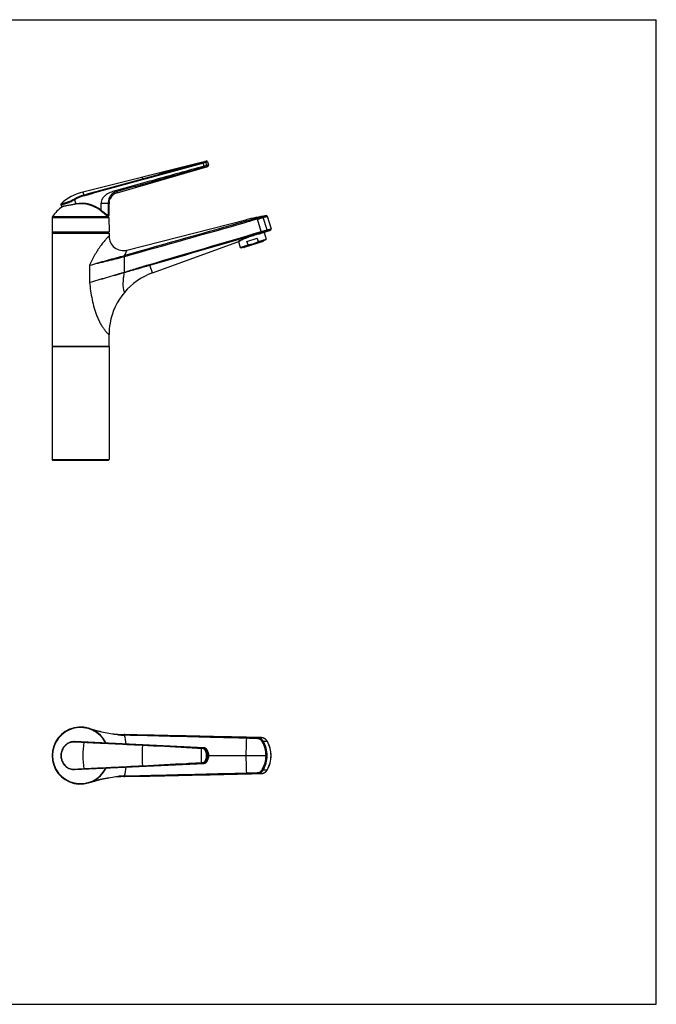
# Model space of a CAD drawing. Header units: millimetres. Extents: x 0 to 1118, y 0 to 864.
# Tile 5 of 5: x 559 to 1118, y 0 to 864. Entities that reach past the tile are written whole.
import ezdxf

# ---------------------------------------------------------------- set-up
doc = ezdxf.new("R2010")
doc.units = ezdxf.units.MM
doc.header["$LTSCALE"] = 61.468
doc.layers.get('0').update_dxf_attribs({"linetype": 'CONTINUOUS'})

msp = doc.modelspace()

# ---------------------------------------------------------------- linework, layer by layer
at = {"color": 7, "linetype": 'CONTINUOUS'}
for p, q in [((0, 863.6), (1117.6, 863.6)), ((1117.6, 0), (1117.6, 863.6)), ((719.18, 738.6), (614.33, 712.4)), ((644.42, 711.85), (723.85, 734.97)), ((718.2, 738.33), (719.16, 738.59)), ((719.16, 738.59), (719.55, 738.7)), ((723.68, 738.99), (724.52, 736.22)), ((594.95, 701.39), (595.47, 699.97)), ((597.02, 703.8), (595.15, 702.2)), ((595.63, 699.87), (595.69, 699.88)), ((595.69, 699.88), (595.8, 699.9)), ((596.33, 699.48), (596.33, 699.99)), ((603.87, 701.3), (608.25, 702.04)), ((636.86, 702.25), (636.86, 702.3)), ((636.86, 702.07), (636.86, 702.25)), ((629.91, 696.51), (632.02, 694.85)), ((632.02, 694.85), (633.07, 694.05)), ((636.25, 692.02), (636.43, 692)), ((636.27, 691.35), (636.27, 692.02)), ((636.43, 692), (636.66, 691.97)), ((636.66, 691.97), (636.83, 691.95)), ((636.83, 691.95), (636.95, 691.93)), ((636.95, 691.93), (637.05, 691.92)), ((637.03, 691.92), (637.05, 691.92)), ((637.16, 698.86), (637.13, 699.1)), ((637.19, 698.69), (637.16, 698.86)), ((637.22, 692.07), (637.22, 698.53)), ((776.03, 691.14), (779.41, 680.09)), ((587.34, 690.04), (587.23, 677.53)), ((637.12, 690.04), (637.23, 677.53)), ((652.93, 661.54), (757.4, 688.03)), ((587.23, 676.33), (587.23, 577.33)), ((587.43, 677.33), (637.03, 677.33)), ((587.73, 676.83), (636.73, 676.83)), ((587.86, 677.33), (587.86, 676.83)), ((636.6, 677.33), (636.6, 676.83)), ((637.23, 676.33), (637.23, 673.75)), ((771.75, 676.57), (772.88, 676.89)), ((772.88, 676.89), (773.28, 677)), ((773.28, 677), (773.74, 677.14)), ((773.33, 677), (775.21, 671.21)), ((773.81, 677.16), (778.86, 678.98)), ((675.24, 641.5), (750.29, 668.65)), ((750.73, 668.91), (752.39, 663.79)), ((752.39, 663.79), (759.24, 666.02)), ((774.25, 670.14), (753.8, 663.49)), ((772.52, 669.15), (755.78, 663.72)), ((758.26, 669.04), (767.38, 672.01)), ((759.24, 666.02), (758.26, 669.04)), ((768.36, 668.98), (767.38, 672.01)), ((768.36, 668.98), (775.21, 671.21)), ((772.58, 669.6), (772.65, 669.41)), ((775.21, 671.21), (774.25, 670.14)), ((752.39, 663.79), (753.8, 663.49)), ((755.46, 664.03), (755.53, 663.84)), ((637.23, 577.33), (637.23, 587.34)), ((587.23, 577.33), (637.23, 577.33)), ((587.23, 576.83), (587.23, 477.83)), ((637.23, 576.83), (637.23, 477.83)), ((587.73, 477.33), (636.73, 477.33)), ((644.96, 236.82), (644.95, 236.82)), ((650.4, 236.54), (650.38, 236.54)), ((650.53, 236.54), (650.4, 236.54)), ((650.47, 236.54), (650.53, 236.54)), ((651.07, 236.53), (650.47, 236.54)), ((651.07, 236.53), (650.53, 236.54)), ((672.99, 236.05), (651.07, 236.53)), ((672.99, 236.03), (651.07, 236.53)), ((770.83, 233.88), (758.01, 234.17)), ((720.68, 224.95), (606.95, 230.43)), ((776.02, 230.8), (775.85, 231.08)), ((723.01, 223.57), (722.81, 223.86)), ((606.95, 205.85), (720.68, 211.33)), ((722.83, 212.45), (723.01, 212.71)), ((644.95, 199.46), (644.96, 199.47)), ((650.38, 199.74), (650.51, 199.74)), ((650.47, 199.74), (651.07, 199.75)), ((650.47, 199.74), (650.53, 199.74)), ((650.51, 199.74), (650.53, 199.74)), ((650.53, 199.74), (651.07, 199.75)), ((651.07, 199.75), (672.99, 200.25)), ((651.07, 199.75), (672.99, 200.24)), ((758.01, 202.12), (770.83, 202.4)), ((775.83, 205.18), (776.02, 205.48)), ((0, 0), (1117.6, 0))]:
    msp.add_line(p, q, dxfattribs=at)
at = {"color": 9, "linetype": 'CONTINUOUS'}
for p, q in [((718.2, 738.35), (718.2, 738.33)), ((720.68, 735.14), (719.78, 737.97)), ((722.97, 735.8), (722.06, 738.61)), ((666.21, 725.36), (666.52, 724.1)), ((677.02, 722.03), (677.21, 721.39)), ((614.33, 712.4), (614.97, 709.81)), ((644.12, 712.9), (644.42, 711.85)), ((594.95, 701.39), (595.05, 701.41)), ((595.15, 702.2), (595.25, 702.22)), ((595.47, 699.97), (595.53, 699.98)), ((595.92, 700.05), (596.1, 700.08)), ((607.01, 701.71), (607.01, 701.83)), ((607.92, 702.13), (608.23, 702.18)), ((636.53, 702.24), (630.06, 702.34)), ((636.53, 702.24), (636.86, 702.24)), ((638.36, 706.89), (638.37, 706.92)), ((629.91, 696), (629.91, 696.51)), ((630, 696.63), (630.23, 696.45)), ((636.26, 692.02), (636.25, 692.02)), ((637.22, 698.53), (637.21, 698.58)), ((587.34, 690.04), (637.12, 690.04)), ((587.59, 690.85), (636.87, 690.85)), ((757.4, 688.03), (757.76, 686.91)), ((770.83, 677.8), (767.52, 688.66)), ((775.99, 679.18), (772.65, 690.12)), ((587.23, 677.53), (637.23, 677.53)), ((587.23, 676.33), (637.23, 676.33)), ((773.81, 677.16), (773.4, 677.04)), ((750.74, 668.92), (750.29, 668.65)), ((772.65, 669.41), (755.53, 663.84)), ((652.93, 661.54), (650.84, 656.74)), ((620.17, 648.18), (620.17, 633.25)), ((650.47, 655.78), (651.07, 655.95)), ((650.47, 655.79), (650.53, 642.13)), ((675.24, 641.5), (673.17, 648.37)), ((650.38, 642.09), (650.53, 642.13)), ((587.23, 576.83), (637.23, 576.83)), ((587.23, 477.83), (637.23, 477.83)), ((767.52, 233.88), (770.83, 233.88)), ((770.83, 233.88), (770.83, 233.88)), ((772.65, 230.8), (775.99, 230.8)), ((776, 230.78), (775.99, 230.8)), ((719.55, 224.24), (718.2, 224.31)), ((722.06, 223.65), (722.67, 223.61)), ((722.67, 223.61), (722.97, 223.59)), ((724.57, 218.14), (776.03, 218.14)), ((779.41, 218.14), (779.45, 218.14)), ((718.2, 211.97), (719.55, 212.04)), ((722.67, 212.68), (722.06, 212.64)), ((722.82, 212.69), (722.67, 212.68)), ((722.97, 212.7), (722.82, 212.69)), ((770.83, 202.4), (767.52, 202.41)), ((770.83, 202.4), (770.83, 202.4)), ((775.99, 205.48), (772.65, 205.49)), ((775.99, 205.48), (776, 205.5))]:
    msp.add_line(p, q, dxfattribs=at)
at = {"color": 7, "linetype": 'CONTINUOUS'}
for points in [[(722.36, 739.4), (722.03, 739.33), (721.6, 739.23), (721.29, 739.15)], [(722.8, 739.5), (722.75, 739.49), (722.36, 739.4)], [(723.85, 734.97), (723.98, 735.02), (724.12, 735.1), (724.25, 735.2), (724.36, 735.32), (724.45, 735.45), (724.51, 735.6), (724.55, 735.76), (724.57, 735.92), (724.55, 736.08), (724.52, 736.22)], [(614.33, 712.4), (611.93, 711.73), (609.25, 710.8), (606.64, 709.72), (604.1, 708.47), (601.64, 707.06), (599.28, 705.5), (597.02, 703.8)], [(595.8, 699.9), (596.05, 699.94), (603.87, 701.3)], [(636.86, 702.3), (636.87, 702.74), (636.91, 703.19), (636.98, 703.65), (637.07, 704.11), (637.2, 704.55), (637.34, 704.96), (637.5, 705.35), (637.66, 705.7), (637.82, 706.01), (637.97, 706.28), (638.11, 706.51)], [(637.13, 699.1), (637.08, 699.39), (637.03, 699.74), (636.99, 700.13), (636.94, 700.57), (636.91, 701.05), (636.88, 701.55), (636.86, 702.07)], [(638.11, 706.51), (638.22, 706.68), (638.3, 706.81), (638.35, 706.88), (638.37, 706.9)], [(633.07, 694.05), (633.55, 693.68), (634, 693.34), (634.42, 693.04), (634.81, 692.77), (635.16, 692.54), (635.47, 692.35), (635.75, 692.2), (635.98, 692.09)], [(635.98, 692.09), (636.19, 692.03), (636.26, 692.02)], [(750.8, 668.95), (751.16, 669.16), (751.61, 669.43), (752.17, 669.74), (752.81, 670.08), (753.55, 670.46), (754.36, 670.86), (755.26, 671.27), (756.22, 671.69), (757.24, 672.12), (758.31, 672.54), (759.43, 672.95), (760.58, 673.34), (761.74, 673.73), (762.91, 674.09), (764.07, 674.44), (765.21, 674.77), (766.33, 675.09)], [(766.33, 675.09), (768.41, 675.66), (769.37, 675.92), (771.75, 676.57)], [(775.85, 231.08), (775.42, 231.65), (774.93, 232.17), (774.39, 232.63), (773.81, 233.02), (773.19, 233.35), (772.53, 233.6), (771.86, 233.77), (771.17, 233.86), (770.83, 233.88)], [(606.95, 230.43), (606.24, 230.44), (605.18, 230.36), (604.13, 230.16), (603.08, 229.86), (602.06, 229.45), (601.06, 228.93), (600.11, 228.31), (599.21, 227.6), (598.37, 226.8), (597.61, 225.93), (596.92, 224.98), (596.33, 223.96), (595.83, 222.89), (595.43, 221.77), (595.15, 220.62), (595.01, 219.79)], [(722.81, 223.86), (722.56, 224.13), (722.29, 224.36), (721.99, 224.56), (721.66, 224.72), (721.33, 224.84), (720.98, 224.92), (720.68, 224.95)], [(779.45, 218.14), (779.41, 219.53), (779.26, 221.28), (778.98, 223.01), (778.59, 224.72), (778.07, 226.39), (777.44, 228.01), (776.7, 229.58), (776.02, 230.8)], [(595.01, 219.79), (594.98, 219.49), (594.92, 218.83), (594.9, 218.16), (594.92, 217.49), (594.97, 216.82), (595.01, 216.5)], [(595.01, 216.5), (595.14, 215.69), (595.42, 214.54), (595.82, 213.42), (596.31, 212.35), (596.91, 211.33), (597.59, 210.38), (598.35, 209.5), (599.19, 208.7), (600.09, 207.99), (601.04, 207.37), (602.03, 206.85), (603.05, 206.43), (604.1, 206.12), (605.15, 205.93), (606.21, 205.84), (606.95, 205.85)], [(723.01, 212.71), (723.34, 213.28), (723.78, 214.19), (724.12, 215.15), (724.37, 216.13), (724.52, 217.14), (724.57, 218.16), (724.51, 219.17), (724.36, 220.18), (724.11, 221.17), (723.77, 222.12), (723.33, 223.03), (723.01, 223.57)], [(776.02, 205.48), (776.68, 206.67), (777.43, 208.24), (778.06, 209.86), (778.58, 211.53), (778.98, 213.24), (779.25, 214.97), (779.41, 216.72), (779.45, 218.14)], [(720.68, 211.33), (721.01, 211.37), (721.36, 211.45), (721.7, 211.57), (722.01, 211.73), (722.31, 211.94), (722.58, 212.18), (722.83, 212.45)], [(770.83, 202.4), (771.14, 202.41), (771.83, 202.51), (772.5, 202.68), (773.16, 202.92), (773.78, 203.24), (774.37, 203.63), (774.91, 204.09), (775.4, 204.61), (775.83, 205.18)]]:
    msp.add_lwpolyline(points, dxfattribs=at)
at = {"color": 9, "linetype": 'CONTINUOUS'}
for centre, radius, start, end in [((996.99, -215.29), 989.77, 106.07255, 106.21029), ((626.06, 671.45), 39.92, 106.11667, 119.15783), ((626.08, 671.3), 39.39, 106.06314, 119.05927), ((767.13, 757.61), 181.03, 198.0882, 198.56375), ((612.81, 674.69), 27.88, 51.91236, 99.44849), ((1304.12, 692.75), 674.12, 179.18541, 179.67086), ((1031.98, 692.64), 395.57, 178.6086, 180.06819), ((659.2, 702.56), 22.35, 180.81684, 189.40538), ((646.22, 701.46), 9.56, 145.38413, 148.19916), ((632.19, 653.61), 38.78, 83.5543, 83.74772), ((632.68, 657.9), 34.47, 83.35637, 83.55464), ((658.65, 702.47), 21.79, 189.40464, 189.81411), ((659.1, 702.55), 22.25, 189.81436, 190.26118), ((14588.49, -48519.44), 51113.16, 105.699405, 105.823938), ((937.15, 49.97), 661.73, 104.87559, 105.72987), ((931.81, 67.89), 642.14, 104.82378, 105.70304), ((-4305.16, 17731.87), 17793.45, 286.246738, 286.575158), ((-2612.3, 12089.85), 11903.85, 286.021616, 286.512495), ((584.84, 888.15), 240.64, 285.77197, 285.91873), ((613.96, 631.22), 38.01, 16.21997, 16.61541), ((641.57, 673.71), 33.09, 285.57695, 285.86339), ((611.64, 630.32), 40.65, 16.5257, 16.90024), ((612.23, 218.14), 24.64, 26.46559, 333.53473), ((652.35, 309.08), 73.08, 264.15528, 268.34864), ((654.34, 358.41), 122.45, 268.08419, 268.36178), ((580.61, 218.92), 72.28, 7.41458, 13.68273), ((1082.98, 218.15), 325.58, 177.32772, 180.0015), ((727.01, -975.93), 1209.64, 88.0927, 88.54365), ((770.7, 227.99), 5.89, 85.75525, 88.72729), ((770.7, 227.98), 5.91, 85.27144, 85.75616), ((770.69, 227.94), 5.94, 79.02795, 85.26371), ((770.69, 227.91), 5.97, 78.27948, 79.031), ((770.68, 227.88), 6.01, 72.82717, 78.2737), ((770.67, 227.84), 6.04, 71.12841, 72.82946), ((770.66, 227.81), 6.08, 66.77757, 71.1251), ((770.64, 227.77), 6.12, 63.49352, 66.77762), ((770.63, 227.75), 6.15, 61.36186, 63.49407), ((720.55, 222.18), 2.77, 80.83398, 87.23741), ((720.54, 222.17), 2.79, 74.63133, 80.82861), ((720.54, 222.16), 2.8, 72.44046, 74.6315), ((720.54, 222.15), 2.81, 68.84338, 72.43922), ((750.78, 218.16), 25.25, 359.94816, 30.02007), ((770.41, 227.5), 6.48, 32.39086, 34.15362), ((770.39, 227.49), 6.5, 30.63266, 32.39102), ((755.45, 218.62), 23.88, 29.47706, 30.62784), ((607.93, 218.14), 12.78, 172.79799, 187.20201), ((4843.08, 218.14), 4124.88, 179.91426, 180.08574), ((713.46, 218.14), 10.21, 327.37417, 32.62583), ((720.43, 222), 2.99, 31.94676, 42.27395), ((714.48, 218.26), 10.02, 30.62836, 32.11096), ((714.46, 218.25), 10.04, 29.14867, 30.62845), ((1082.98, 218.13), 325.58, 179.9985, 182.67228), ((750.78, 218.12), 25.25, 329.97995, 0.05183), ((580.61, 217.36), 72.28, 346.31728, 352.58548), ((720.41, 214.29), 3.01, 323.92739, 328.04779), ((714.5, 218.01), 10, 327.88856, 328.08242), ((714.47, 218.03), 10.03, 328.08373, 330.85199), ((652.35, 127.21), 73.07, 91.65124, 95.84499), ((654.34, 77.87), 122.45, 91.63822, 91.91581), ((726.16, 1441.21), 1238.66, 271.46163, 271.90202), ((770.7, 208.29), 5.89, 271.27242, 273.90279), ((770.7, 208.3), 5.9, 273.90202, 274.45949), ((770.69, 208.34), 5.94, 274.46724, 280.7298), ((770.69, 208.37), 5.97, 280.72676, 281.40327), ((770.68, 208.4), 6, 281.40911, 286.8927), ((770.67, 208.43), 6.04, 286.89038, 288.49865), ((770.66, 208.47), 6.07, 288.50203, 292.87991), ((770.65, 208.5), 6.11, 292.87985, 296.1537), ((770.63, 208.53), 6.14, 296.15309, 298.2897), ((770.4, 208.78), 6.49, 325.84812, 329.36864), ((755.45, 217.67), 23.88, 329.3721, 330.52285)]:
    msp.add_arc(centre, radius, start, end, dxfattribs=at)
at = {"color": 7, "linetype": 'CONTINUOUS'}
for centre, radius, start, end in [((749.91, 630.36), 107.8, 104.7633, 105.60835), ((722.96, 738.77), 0.75, 17.02986, 102.14781), ((647.22, 702.25), 10, 106.22982, 152.15603), ((595.65, 701.65), 0.75, 131.95096, 200.02983), ((595.61, 700.02), 0.15, 200.02978, 278.68521), ((733.46, 69.4), 644.83, 101.30945, 102.27827), ((612.43, 674.64), 27.61, 99.07548, 101.3233), ((612.43, 674.63), 27.62, 98.67164, 99.07566), ((612.8, 674.69), 27.73, 51.91329, 99.44749), ((612.43, 674.64), 27.61, 51.34868, 98.67102), ((627.58, 703.2), 10, 340.77889, 10.90504), ((612.23, 674.63), 29.5, 122.60823, 146.64996), ((612.46, 674.68), 27.55, 50.69961, 51.35129), ((612.23, 674.63), 29.5, 33.35004, 35.42743), ((637.07, 692.07), 0.15, 261.73259, 0.02332), ((813.99, 464.83), 230.26, 99.74269, 104.22569), ((775.17, 690.88), 0.9, 16.99998, 99.74169), ((588.84, 690.02), 1.5, 146.64996, 179.5), ((635.62, 690.02), 1.5, 0.5, 33.35004), ((587.43, 677.53), 0.2, 179.5, 270), ((587.73, 676.33), 0.5, 90, 180), ((636.73, 676.33), 0.5, 0, 90), ((637.03, 677.53), 0.2, 270, 0.5), ((649.83, 673.75), 12.6, 180, 284.22664), ((778.55, 679.83), 0.9, 289.88721, 17.00005), ((758.09, 685.08), 19.06, 287.20207, 287.99983), ((758.08, 685.1), 19.08, 288.00066, 289.59417), ((772.45, 669.34), 0.2, 288, 18), ((755.72, 663.91), 0.2, 198, 288), ((694.83, 587.34), 57.6, 109.8869, 169.90517), ((694.94, 587.33), 57.71, 169.91601, 179.99026), ((587.73, 576.83), 0.5, 101.25, 180), ((636.73, 576.83), 0.5, 0, 78.75), ((587.73, 477.83), 0.5, 180, 270), ((636.73, 477.83), 0.5, 270, 360), ((612.23, 218.14), 25, 25.98437, 334.01593), ((612.23, 218.14), 24.89, 26.1444, 333.85591), ((652.86, 339.33), 102.82, 251.46407, 265.58868), ((652.81, 338.72), 102.21, 265.5927, 268.69243), ((652.79, 338.86), 102.34, 265.61315, 268.6501), ((629.67, 222.39), 6.94, 86.68079, 86.95031), ((652.86, 96.95), 102.82, 94.41132, 108.53593), ((652.81, 97.42), 102.35, 91.30969, 94.40518), ((652.79, 97.43), 102.34, 91.34991, 94.38684)]:
    msp.add_arc(centre, radius, start, end, dxfattribs=at)
at = {"color": 9, "linetype": 'CONTINUOUS'}
for points, knots in [([(666.52, 724.1), (675.14, 726.47), (692.35, 731.26), (709.58, 736), (718.2, 738.33)], [0, 0, 0, 0, 0.500015, 1, 1, 1, 1]), ([(666.74, 723.4), (675.35, 725.76), (692.58, 730.54), (709.81, 735.28), (718.43, 737.61)], [0, 0, 0, 0, 0.5, 1, 1, 1, 1]), ([(718.2, 738.33), (718.21, 738.33), (718.22, 738.31), (718.24, 738.27), (718.26, 738.2), (718.29, 738.12), (718.32, 738.01), (718.37, 737.84), (718.41, 737.7), (718.43, 737.61)], [0, 0, 0, 0, 0.022151, 0.080401, 0.17347, 0.297922, 0.449001, 0.620891, 1, 1, 1, 1]), ([(719.55, 738.7), (719.56, 738.7), (719.57, 738.67), (719.58, 738.64), (719.61, 738.57), (719.64, 738.48), (719.67, 738.37), (719.72, 738.2), (719.76, 738.07), (719.78, 737.97)], [0, 0, 0, 0, 0.020853, 0.078125, 0.170674, 0.295054, 0.446464, 0.619008, 1, 1, 1, 1]), ([(719.78, 737.97), (720.01, 738.04), (720.77, 738.25), (721.53, 738.46), (722.06, 738.61)], [0, 0, 0, 0, 0.293788, 1, 1, 1, 1]), ([(720.9, 734.18), (720.91, 734.18), (720.9, 734.21), (720.9, 734.27), (720.88, 734.36), (720.85, 734.48), (720.82, 734.62), (720.76, 734.84), (720.71, 735.02), (720.68, 735.14)], [0, 0, 0, 0, 0.02426, 0.083789, 0.177216, 0.301259, 0.451415, 0.622189, 1, 1, 1, 1]), ([(721.29, 739.15), (721.36, 739.17), (721.53, 739.17), (721.85, 739.03), (722.01, 738.78), (722.06, 738.61)], [0, 0, 0, 0, 0.231101, 0.474605, 1, 1, 1, 1]), ([(722.06, 738.61), (722.19, 738.64), (722.42, 738.69), (722.74, 738.77), (723.02, 738.84), (723.25, 738.89), (723.41, 738.93), (723.51, 738.95), (723.57, 738.96), (723.61, 738.97), (723.65, 738.98), (723.66, 738.98), (723.67, 738.99), (723.68, 738.99)], [0, 0, 0, 0, 0.229058, 0.430167, 0.60225, 0.744366, 0.855732, 0.899684, 0.93573, 0.963819, 0.98391, 0.995976, 1, 1, 1, 1]), ([(722.44, 734.59), (722.54, 734.62), (722.75, 734.74), (723.03, 735.15), (723.04, 735.56), (722.97, 735.8)], [0, 0, 0, 0, 0.230982, 0.47525, 1, 1, 1, 1]), ([(723.85, 734.97), (723.96, 735), (722.91, 734.71), (722.79, 734.68), (722.44, 734.59)], [0, 0, 0, 0, 0.255753, 1, 1, 1, 1]), ([(724.52, 736.22), (724.39, 736.18), (723.87, 736.05), (723.35, 735.9), (722.97, 735.8)], [0, 0, 0, 0, 0.255244, 1, 1, 1, 1]), ([(614.97, 709.81), (623.54, 712.28), (640.72, 717.04), (657.92, 721.74), (666.52, 724.1)], [0, 0, 0, 0, 0.499998, 1, 1, 1, 1]), ([(615.18, 709.15), (623.75, 711.62), (640.93, 716.37), (658.14, 721.05), (666.74, 723.4)], [0, 0, 0, 0, 0.5, 1, 1, 1, 1]), ([(676.8, 722.97), (674.06, 722.21), (668.58, 720.68), (661.73, 718.77), (656.24, 717.24), (652.13, 716.1), (648.7, 715.14), (645.96, 714.4), (644.59, 714.01), (643.9, 713.84)], [0, 0, 0, 0, 0.25, 0.500001, 0.625001, 0.750001, 0.875002, 0.937501, 1, 1, 1, 1]), ([(677.02, 722.03), (671.54, 720.5), (663.32, 718.2), (653.72, 715.53), (648.92, 714.21), (646.18, 713.45), (644.8, 713.09), (644.12, 712.9)], [0, 0, 0, 0, 0.500003, 0.750006, 0.875004, 0.937505, 1, 1, 1, 1]), ([(666.52, 724.1), (666.56, 724.02), (666.63, 723.78), (666.7, 723.55), (666.74, 723.4)], [0, 0, 0, 0, 0.37741, 1, 1, 1, 1]), ([(677.02, 722.03), (677.02, 722.06), (677, 722.18), (676.96, 722.38), (676.89, 722.66), (676.83, 722.87), (676.8, 722.97)], [0, 0, 0, 0, 0.118688, 0.344396, 0.650401, 1, 1, 1, 1]), ([(614.97, 709.81), (614.99, 709.77), (615.06, 709.55), (615.13, 709.34), (615.18, 709.15)], [0, 0, 0, 0, 0.173985, 1, 1, 1, 1]), ([(643.9, 713.84), (642.35, 713.41), (639.25, 712.54), (635.61, 710.75), (633.08, 708.75), (631.49, 706.91), (630.38, 704.75), (630.07, 703.14), (630.06, 702.34)], [0, 0, 0, 0, 0.250265, 0.500132, 0.625224, 0.750255, 0.875199, 1, 1, 1, 1]), ([(644.12, 712.9), (642.93, 712.58), (640.68, 711.56), (638.5, 709.4), (637.4, 707.35), (636.7, 705.16), (636.56, 703.42), (636.53, 702.24)], [0, 0, 0, 0, 0.261191, 0.513303, 0.633778, 0.751392, 1, 1, 1, 1]), ([(644.12, 712.9), (644.11, 712.94), (644.09, 713.05), (644.02, 713.37), (643.95, 713.64), (643.9, 713.84)], [0, 0, 0, 0, 0.131913, 0.360498, 1, 1, 1, 1]), ([(595.25, 702.22), (595.15, 702.12), (594.99, 701.85), (595, 701.54), (595.05, 701.41)], [0, 0, 0, 0, 0.499176, 1, 1, 1, 1]), ([(595.05, 701.41), (595.22, 701.43), (595.68, 701.52), (597.08, 701.81), (599.57, 702.48), (603.11, 703.78), (605.63, 705.02), (606.95, 705.73)], [0, 0, 0, 0, 0.039588, 0.110937, 0.337172, 0.647508, 1, 1, 1, 1]), ([(595.25, 702.22), (595.69, 702.28), (597.02, 702.54), (599.55, 703.17), (602.94, 704.41), (605.35, 705.62), (606.6, 706.32)], [0, 0, 0, 0, 0.109719, 0.334483, 0.645307, 1, 1, 1, 1]), ([(595.53, 699.98), (595.55, 699.98), (595.68, 700.01), (595.81, 700.03), (595.92, 700.05)], [0, 0, 0, 0, 0.16128, 1, 1, 1, 1]), ([(595.53, 699.98), (595.54, 699.95), (595.58, 699.89), (595.66, 699.88), (595.69, 699.88)], [0, 0, 0, 0, 0.500748, 1, 1, 1, 1]), ([(596.1, 700.08), (597.62, 700.34), (601.56, 701.04), (605.5, 701.72), (607.92, 702.13)], [0, 0, 0, 0, 0.386448, 1, 1, 1, 1]), ([(606.6, 706.32), (606.63, 706.28), (606.74, 706.09), (606.86, 705.89), (606.95, 705.73)], [0, 0, 0, 0, 0.180554, 1, 1, 1, 1]), ([(608.23, 702.18), (608.24, 702.17), (608.24, 702.13), (608.25, 702.08), (608.25, 702.06), (608.25, 702.04), (608.25, 702.04)], [0, 0, 0, 0, 0.382218, 0.705698, 0.922112, 1, 1, 1, 1]), ([(636.86, 702.24), (636.84, 703.1), (637.1, 704.61), (637.77, 705.96), (638.1, 706.5)], [0, 0, 0, 0, 0.577237, 1, 1, 1, 1]), ([(630, 696.63), (629.99, 696.61), (629.97, 696.58), (629.94, 696.54), (629.92, 696.53), (629.91, 696.51), (629.91, 696.51)], [0, 0, 0, 0, 0.379756, 0.704095, 0.922131, 1, 1, 1, 1]), ([(630.23, 696.45), (630.76, 696.05), (631.79, 695.26), (633.28, 694.12), (634.6, 693.16), (635.44, 692.6), (635.83, 692.39)], [0, 0, 0, 0, 0.289679, 0.564671, 0.80964, 1, 1, 1, 1]), ([(635.83, 692.39), (635.88, 692.36), (636.06, 692.28), (636.24, 692.2), (636.37, 692.17)], [0, 0, 0, 0, 0.304378, 1, 1, 1, 1]), ([(636.42, 692.17), (636.42, 692.13), (636.38, 692.05), (636.3, 692.01), (636.26, 692.02)], [0, 0, 0, 0, 0.506452, 1, 1, 1, 1]), ([(636.66, 692.14), (636.74, 692.13), (636.92, 692.11), (637.11, 692.09), (637.22, 692.07)], [0, 0, 0, 0, 0.400423, 1, 1, 1, 1]), ([(771.71, 690.77), (772.19, 690.92), (773.01, 691.17), (773.96, 691.45), (774.51, 691.62), (774.77, 691.7), (774.93, 691.74), (775, 691.76), (775.02, 691.77)], [0, 0, 0, 0, 0.431876, 0.745625, 0.856546, 0.936114, 0.983981, 1, 1, 1, 1]), ([(772.65, 690.12), (773.13, 690.27), (773.81, 690.48), (774.66, 690.73), (775.14, 690.88), (775.51, 690.99), (775.78, 691.07), (775.94, 691.11), (776.02, 691.14), (776.03, 691.14)], [0, 0, 0, 0, 0.431341, 0.603407, 0.745292, 0.856337, 0.936026, 0.983988, 1, 1, 1, 1]), ([(757.76, 686.91), (757.77, 686.88), (757.8, 686.79), (757.89, 686.5), (757.96, 686.25), (758.01, 686.06)], [0, 0, 0, 0, 0.11596, 0.34159, 1, 1, 1, 1]), ([(767.27, 689.52), (768.12, 689.74), (769.61, 690.16), (771.09, 690.58), (771.71, 690.77)], [0, 0, 0, 0, 0.572846, 1, 1, 1, 1]), ([(767.27, 689.52), (767.29, 689.49), (767.31, 689.4), (767.37, 689.22), (767.44, 688.96), (767.49, 688.76), (767.52, 688.66)], [0, 0, 0, 0, 0.0987, 0.320496, 0.635248, 1, 1, 1, 1]), ([(767.52, 688.66), (768.5, 688.92), (770.21, 689.41), (771.92, 689.9), (772.65, 690.12)], [0, 0, 0, 0, 0.574002, 1, 1, 1, 1]), ([(771.72, 690.77), (771.9, 690.81), (772.34, 690.69), (772.58, 690.32), (772.65, 690.12)], [0, 0, 0, 0, 0.474144, 1, 1, 1, 1]), ([(637.23, 673.75), (637.23, 673.76), (637.21, 673.73), (637.19, 673.72), (637.14, 673.67), (637.08, 673.62), (637, 673.55), (636.86, 673.42), (636.65, 673.22), (636.34, 672.92), (635.97, 672.56), (635.55, 672.13), (634.89, 671.44), (633.96, 670.43), (632.77, 669.05), (631.49, 667.47), (630.16, 665.72), (628.81, 663.83), (626.99, 661.11), (624.8, 657.5), (622.37, 652.94), (620.89, 649.79), (620.17, 648.18)], [0, 0, 0, 0, 0.000377, 0.001527, 0.003452, 0.006153, 0.009628, 0.013873, 0.024651, 0.038425, 0.055107, 0.074568, 0.096657, 0.147991, 0.207547, 0.273763, 0.345209, 0.420642, 0.499063, 0.66195, 0.829707, 1, 1, 1, 1]), ([(773.4, 677.04), (771.98, 676.63), (768.13, 675.58), (761.84, 673.88), (755.66, 671.6), (752.05, 669.71), (750.74, 668.92)], [0, 0, 0, 0, 0.183389, 0.495399, 0.809463, 1, 1, 1, 1]), ([(770.83, 677.8), (771.81, 678.09), (773.52, 678.57), (775.25, 679.01), (775.99, 679.18)], [0, 0, 0, 0, 0.57379, 1, 1, 1, 1]), ([(770.83, 677.8), (770.86, 677.7), (770.92, 677.5), (770.99, 677.24), (771.04, 677.06), (771.07, 676.97), (771.07, 676.94)], [0, 0, 0, 0, 0.3612, 0.674151, 0.896985, 1, 1, 1, 1]), ([(771.07, 676.94), (771.91, 677.19), (773.39, 677.59), (774.88, 677.96), (775.52, 678.1)], [0, 0, 0, 0, 0.573947, 1, 1, 1, 1]), ([(775.99, 679.18), (776.05, 678.97), (776.03, 678.61), (775.79, 678.25), (775.62, 678.13), (775.52, 678.1)], [0, 0, 0, 0, 0.52095, 0.766772, 1, 1, 1, 1]), ([(775.52, 678.1), (776, 678.21), (776.68, 678.37), (777.51, 678.59), (777.98, 678.72), (778.35, 678.83), (778.61, 678.9), (778.77, 678.96), (778.84, 678.97), (778.86, 678.98)], [0, 0, 0, 0, 0.430163, 0.602178, 0.744264, 0.855628, 0.935663, 0.983869, 1, 1, 1, 1]), ([(775.99, 679.18), (776.25, 679.24), (776.75, 679.36), (777.44, 679.53), (778.03, 679.69), (778.51, 679.82), (778.85, 679.92), (779.07, 679.99), (779.19, 680.02), (779.28, 680.05), (779.35, 680.07), (779.39, 680.09), (779.41, 680.09), (779.41, 680.09)], [0, 0, 0, 0, 0.230076, 0.431584, 0.603629, 0.745455, 0.856434, 0.900196, 0.936069, 0.964014, 0.983999, 0.995998, 1, 1, 1, 1]), ([(620.17, 648.18), (622.63, 648.88), (627.57, 650.31), (633.77, 652.09), (638.79, 653.48), (642.59, 654.5), (646.42, 655.51), (648.97, 656.21), (650.24, 656.57)], [0, 0, 0, 0, 0.245171, 0.494151, 0.619683, 0.745842, 0.87267, 1, 1, 1, 1]), ([(650.24, 656.57), (650.26, 656.52), (650.34, 656.26), (650.41, 656), (650.47, 655.79)], [0, 0, 0, 0, 0.17262, 1, 1, 1, 1]), ([(650.84, 656.74), (650.85, 656.69), (650.93, 656.43), (651.01, 656.17), (651.07, 655.95)], [0, 0, 0, 0, 0.17204, 1, 1, 1, 1]), ([(620.17, 648.18), (622.64, 648.82), (627.62, 650.12), (633.88, 651.67), (638.96, 652.87), (642.8, 653.78), (646.64, 654.74), (649.2, 655.43), (650.47, 655.79)], [0, 0, 0, 0, 0.244712, 0.493809, 0.619606, 0.746017, 0.872872, 1, 1, 1, 1]), ([(650.53, 642.13), (654.28, 643.27), (661.75, 645.59), (669.24, 647.89), (672.99, 648.98)], [0, 0, 0, 0, 0.500002, 1, 1, 1, 1]), ([(650.61, 641.88), (654.37, 642.95), (661.9, 645.09), (669.41, 647.28), (673.17, 648.37)], [0, 0, 0, 0, 0.5, 1, 1, 1, 1]), ([(672.99, 648.98), (673.01, 648.93), (673.07, 648.72), (673.13, 648.52), (673.17, 648.37)], [0, 0, 0, 0, 0.276885, 1, 1, 1, 1]), ([(620.17, 633.25), (622.64, 633.95), (627.62, 635.39), (635.13, 637.59), (642.74, 639.8), (647.83, 641.32), (650.38, 642.09)], [0, 0, 0, 0, 0.244768, 0.493903, 0.746084, 1, 1, 1, 1]), ([(620.17, 633.25), (622.65, 633.94), (627.63, 635.36), (635.16, 637.51), (642.78, 639.66), (647.89, 641.11), (650.45, 641.84)], [0, 0, 0, 0, 0.244772, 0.493911, 0.746089, 1, 1, 1, 1]), ([(650.45, 641.84), (650.23, 640.46), (649.85, 637.92), (649.47, 634.4), (649.34, 631.47), (649.44, 629.09), (649.74, 627.23), (650.17, 625.89), (650.6, 625.08), (650.87, 624.74), (650.95, 624.65)], [0, 0, 0, 0, 0.238159, 0.438688, 0.604608, 0.738943, 0.845097, 0.925334, 0.979178, 1, 1, 1, 1]), ([(620.17, 633.25), (620.64, 628.17), (621.68, 620.57), (624.06, 610.7), (626.07, 604.75), (628.04, 600.25), (629.64, 597.11), (631.35, 594.28), (633.05, 591.85), (634.45, 590.14), (635.44, 589.04), (636.05, 588.42), (636.53, 587.95), (636.91, 587.6), (637.13, 587.41), (637.23, 587.34)], [0, 0, 0, 0, 0.306092, 0.458372, 0.6086, 0.681923, 0.752865, 0.819731, 0.880149, 0.930949, 0.95179, 0.969067, 0.982617, 0.992351, 1, 1, 1, 1]), ([(644.91, 236.38), (642.8, 236.6), (638.61, 237.21), (632.38, 238.44), (626.22, 239.95), (622.18, 241.17), (620.17, 241.85)], [0, 0, 0, 0, 0.250532, 0.500459, 0.750118, 1, 1, 1, 1]), ([(650.24, 236.03), (650.26, 236.16), (650.29, 236.33), (650.41, 236.54), (650.47, 236.54)], [0, 0, 0, 0, 0.67031, 1, 1, 1, 1]), ([(650.84, 236.02), (650.86, 236.14), (650.89, 236.31), (651.01, 236.53), (651.07, 236.53)], [0, 0, 0, 0, 0.668773, 1, 1, 1, 1]), ([(757.76, 233.33), (748.84, 233.56), (713.21, 234.46), (677.57, 235.36), (650.84, 236.02)], [0, 0, 0, 0, 0.250061, 1, 1, 1, 1]), ([(757.76, 233.33), (757.77, 233.51), (757.8, 233.76), (757.9, 234.02), (757.98, 234.09), (758.01, 234.09)], [0, 0, 0, 0, 0.663596, 0.877461, 1, 1, 1, 1]), ([(767.52, 233.88), (766.73, 233.89), (763.56, 233.96), (760.39, 234.04), (758.01, 234.09)], [0, 0, 0, 0, 0.250403, 1, 1, 1, 1]), ([(767.27, 233.05), (767.28, 233.25), (767.32, 233.52), (767.4, 233.79), (767.48, 233.87), (767.52, 233.88)], [0, 0, 0, 0, 0.666607, 0.882153, 1, 1, 1, 1]), ([(772.65, 230.8), (772.13, 231.69), (770.62, 233.25), (768.54, 233.85), (767.52, 233.88)], [0, 0, 0, 0, 0.503594, 1, 1, 1, 1]), ([(606.6, 230.04), (605.3, 230.11), (602.57, 229.65), (599, 227.42), (596.33, 223.99), (595.44, 221.18), (595.25, 219.74)], [0, 0, 0, 0, 0.233889, 0.482554, 0.73991, 1, 1, 1, 1]), ([(606.6, 230.04), (606.62, 230.1), (606.68, 230.26), (606.83, 230.44), (606.95, 230.43)], [0, 0, 0, 0, 0.330537, 1, 1, 1, 1]), ([(614.97, 229.62), (614.25, 229.65), (611.46, 229.79), (608.67, 229.94), (606.6, 230.04)], [0, 0, 0, 0, 0.258499, 1, 1, 1, 1]), ([(614.97, 229.62), (614.99, 229.72), (615.02, 229.86), (615.13, 230.04), (615.18, 230.03)], [0, 0, 0, 0, 0.667081, 1, 1, 1, 1]), ([(630.04, 228.85), (628.78, 228.92), (623.76, 229.17), (618.74, 229.42), (614.97, 229.62)], [0, 0, 0, 0, 0.250245, 1, 1, 1, 1]), ([(666.52, 227.01), (657.4, 227.48), (645.24, 228.09), (633.08, 228.7), (630.04, 228.85)], [0, 0, 0, 0, 0.750122, 1, 1, 1, 1]), ([(666.52, 227.01), (666.54, 227.15), (666.57, 227.32), (666.65, 227.5), (666.71, 227.55), (666.74, 227.55)], [0, 0, 0, 0, 0.666653, 0.876688, 1, 1, 1, 1]), ([(718.2, 224.31), (713.89, 224.54), (696.67, 225.46), (679.44, 226.36), (666.52, 227.01)], [0, 0, 0, 0, 0.250177, 1, 1, 1, 1]), ([(718.2, 224.31), (718.21, 224.49), (718.25, 224.73), (718.33, 224.98), (718.4, 225.06), (718.43, 225.06)], [0, 0, 0, 0, 0.664874, 0.882684, 1, 1, 1, 1]), ([(719.55, 224.24), (719.56, 224.42), (719.59, 224.67), (719.68, 224.91), (719.75, 224.99), (719.78, 224.99)], [0, 0, 0, 0, 0.664857, 0.88295, 1, 1, 1, 1]), ([(722.06, 223.65), (721.82, 224.03), (721.14, 224.7), (720.23, 224.97), (719.78, 224.99)], [0, 0, 0, 0, 0.50395, 1, 1, 1, 1]), ([(721.55, 224.76), (721.86, 224.64), (722.25, 224.41), (722.57, 224.1), (722.64, 224.01)], [0, 0, 0, 0, 0.747515, 1, 1, 1, 1]), ([(771.71, 230.37), (771.26, 231.15), (769.95, 232.48), (768.16, 233.02), (767.27, 233.05)], [0, 0, 0, 0, 0.503364, 1, 1, 1, 1]), ([(775.02, 218.14), (775.02, 220.28), (774.46, 224.56), (772.79, 228.54), (771.71, 230.37)], [0, 0, 0, 0, 0.501526, 1, 1, 1, 1]), ([(771.72, 230.37), (771.81, 230.43), (771.99, 230.54), (772.26, 230.67), (772.47, 230.76), (772.6, 230.8), (772.65, 230.8)], [0, 0, 0, 0, 0.321772, 0.619989, 0.855672, 1, 1, 1, 1]), ([(775.77, 231.14), (775.63, 231.35), (775.02, 232.14), (774.23, 232.79), (773.58, 233.14)], [0, 0, 0, 0, 0.252522, 1, 1, 1, 1]), ([(775.99, 230.81), (775.99, 230.81), (776, 230.81), (776.02, 230.8), (776.02, 230.8)], [0, 0, 0, 0, 0.357249, 1, 1, 1, 1]), ([(779.41, 218.14), (779.41, 220.27), (778.88, 224.53), (777.28, 228.52), (776.24, 230.37)], [0, 0, 0, 0, 0.50099, 1, 1, 1, 1]), ([(595.25, 219.74), (595.22, 219.75), (595.16, 219.76), (595.08, 219.77), (595.04, 219.78), (595.01, 219.78), (595.01, 219.79)], [0, 0, 0, 0, 0.422121, 0.737655, 0.932923, 1, 1, 1, 1]), ([(595.25, 216.54), (595.22, 216.53), (595.16, 216.52), (595.08, 216.51), (595.04, 216.5), (595.01, 216.5), (595.01, 216.5)], [0, 0, 0, 0, 0.42212, 0.737654, 0.932923, 1, 1, 1, 1]), ([(595.25, 216.54), (595.44, 215.1), (596.33, 212.29), (599, 208.86), (602.57, 206.63), (605.3, 206.17), (606.6, 206.24)], [0, 0, 0, 0, 0.26009, 0.517446, 0.766111, 1, 1, 1, 1]), ([(721.27, 223.22), (721.09, 223.52), (720.58, 224.01), (719.89, 224.22), (719.55, 224.24)], [0, 0, 0, 0, 0.503756, 1, 1, 1, 1]), ([(721.27, 223.22), (721.35, 223.28), (721.51, 223.38), (721.73, 223.51), (721.91, 223.6), (722.02, 223.64), (722.06, 223.65)], [0, 0, 0, 0, 0.319977, 0.620303, 0.857836, 1, 1, 1, 1]), ([(721.27, 213.06), (721.76, 213.81), (722.52, 215.45), (722.91, 218.14), (722.52, 220.83), (721.76, 222.48), (721.27, 223.22)], [0, 0, 0, 0, 0.249477, 0.5, 0.750523, 1, 1, 1, 1]), ([(723.01, 223.57), (723, 223.58), (722.99, 223.59), (722.97, 223.59), (722.97, 223.59)], [0, 0, 0, 0, 0.661039, 1, 1, 1, 1]), ([(723.23, 223.14), (724.07, 221.64), (724.98, 218.14), (724.07, 214.65), (723.23, 213.14)], [0, 0, 0, 0, 0.5, 1, 1, 1, 1]), ([(771.71, 205.91), (772.79, 207.74), (774.46, 211.72), (775.02, 216), (775.02, 218.14)], [0, 0, 0, 0, 0.498474, 1, 1, 1, 1]), ([(776.24, 205.91), (777.28, 207.76), (778.88, 211.75), (779.41, 216.01), (779.41, 218.14)], [0, 0, 0, 0, 0.49901, 1, 1, 1, 1]), ([(614.97, 206.67), (616.23, 206.73), (621.25, 206.99), (626.27, 207.24), (630.04, 207.43)], [0, 0, 0, 0, 0.249718, 1, 1, 1, 1]), ([(630.04, 207.43), (633.08, 207.58), (645.24, 208.19), (657.4, 208.8), (666.52, 209.27)], [0, 0, 0, 0, 0.249878, 1, 1, 1, 1]), ([(666.52, 209.27), (679.44, 209.92), (696.67, 210.83), (713.89, 211.74), (718.2, 211.97)], [0, 0, 0, 0, 0.749823, 1, 1, 1, 1]), ([(666.52, 209.27), (666.54, 209.13), (666.57, 208.96), (666.65, 208.78), (666.71, 208.73), (666.74, 208.73)], [0, 0, 0, 0, 0.666653, 0.876688, 1, 1, 1, 1]), ([(718.2, 211.97), (718.21, 211.79), (718.25, 211.55), (718.33, 211.3), (718.4, 211.22), (718.43, 211.22)], [0, 0, 0, 0, 0.664875, 0.882685, 1, 1, 1, 1]), ([(719.55, 212.04), (719.89, 212.06), (720.58, 212.27), (721.09, 212.77), (721.27, 213.06)], [0, 0, 0, 0, 0.496244, 1, 1, 1, 1]), ([(719.55, 212.04), (719.56, 211.86), (719.59, 211.61), (719.68, 211.37), (719.75, 211.29), (719.78, 211.29)], [0, 0, 0, 0, 0.66486, 0.88295, 1, 1, 1, 1]), ([(719.78, 211.29), (720.23, 211.31), (721.14, 211.58), (721.82, 212.25), (722.06, 212.64)], [0, 0, 0, 0, 0.49605, 1, 1, 1, 1]), ([(722.84, 212.52), (722.59, 212.17), (721.94, 211.59), (721.1, 211.35), (720.68, 211.33)], [0, 0, 0, 0, 0.503665, 1, 1, 1, 1]), ([(721.27, 213.06), (721.35, 213), (721.51, 212.9), (721.73, 212.77), (721.91, 212.68), (722.02, 212.64), (722.06, 212.64)], [0, 0, 0, 0, 0.319974, 0.6203, 0.857835, 1, 1, 1, 1]), ([(723.01, 212.71), (723, 212.7), (722.99, 212.7), (722.97, 212.7), (722.97, 212.7)], [0, 0, 0, 0, 0.661035, 1, 1, 1, 1]), ([(606.6, 206.24), (607.27, 206.27), (610.06, 206.42), (612.85, 206.56), (614.97, 206.67)], [0, 0, 0, 0, 0.240665, 1, 1, 1, 1]), ([(606.6, 206.24), (606.62, 206.18), (606.68, 206.02), (606.83, 205.84), (606.95, 205.85)], [0, 0, 0, 0, 0.330505, 1, 1, 1, 1]), ([(614.97, 206.67), (614.99, 206.56), (615.02, 206.42), (615.13, 206.24), (615.18, 206.25)], [0, 0, 0, 0, 0.667081, 1, 1, 1, 1]), ([(620.17, 194.44), (622.18, 195.11), (626.22, 196.33), (632.38, 197.84), (638.61, 199.07), (642.8, 199.68), (644.91, 199.9)], [0, 0, 0, 0, 0.249882, 0.499541, 0.749468, 1, 1, 1, 1]), ([(650.24, 200.25), (650.26, 200.12), (650.29, 199.96), (650.41, 199.74), (650.47, 199.74)], [0, 0, 0, 0, 0.670307, 1, 1, 1, 1]), ([(650.84, 200.27), (659.75, 200.49), (695.39, 201.37), (731.03, 202.27), (757.76, 202.95)], [0, 0, 0, 0, 0.249947, 1, 1, 1, 1]), ([(650.84, 200.27), (650.86, 200.14), (650.89, 199.97), (651.01, 199.75), (651.07, 199.75)], [0, 0, 0, 0, 0.668768, 1, 1, 1, 1]), ([(757.76, 202.95), (757.77, 202.77), (757.8, 202.52), (757.9, 202.27), (757.98, 202.19), (758.01, 202.19)], [0, 0, 0, 0, 0.663599, 0.877464, 1, 1, 1, 1]), ([(758.01, 202.19), (758.8, 202.21), (761.97, 202.28), (765.14, 202.35), (767.52, 202.41)], [0, 0, 0, 0, 0.249623, 1, 1, 1, 1]), ([(767.27, 203.23), (768.16, 203.26), (769.95, 203.8), (771.26, 205.13), (771.71, 205.91)], [0, 0, 0, 0, 0.496636, 1, 1, 1, 1]), ([(767.27, 203.23), (767.28, 203.03), (767.32, 202.77), (767.4, 202.49), (767.48, 202.41), (767.52, 202.41)], [0, 0, 0, 0, 0.666608, 0.882153, 1, 1, 1, 1]), ([(767.52, 202.41), (768.54, 202.43), (770.62, 203.03), (772.13, 204.59), (772.65, 205.49)], [0, 0, 0, 0, 0.496406, 1, 1, 1, 1]), ([(771.72, 205.91), (771.81, 205.85), (771.99, 205.74), (772.26, 205.61), (772.47, 205.52), (772.6, 205.48), (772.65, 205.48)], [0, 0, 0, 0, 0.32177, 0.619987, 0.855671, 1, 1, 1, 1]), ([(773.54, 203.12), (774.21, 203.48), (775.02, 204.13), (775.63, 204.93), (775.77, 205.14)], [0, 0, 0, 0, 0.747432, 1, 1, 1, 1]), ([(775.99, 205.48), (775.99, 205.48), (776, 205.47), (776.02, 205.48), (776.02, 205.48)], [0, 0, 0, 0, 0.35725, 1, 1, 1, 1])]:
    msp.add_open_spline(points, degree=3, knots=knots, dxfattribs=at)
for points in [[(720.68, 735.14), (706.06, 731.06), (691.42, 727.04), (676.8, 722.97)], [(720.9, 734.18), (706.28, 730.1), (691.65, 726.09), (677.02, 722.03)], [(718.43, 737.61), (718.88, 737.73), (719.33, 737.85), (719.78, 737.97)], [(606.95, 705.73), (607.37, 704.55), (607.8, 703.37), (608.23, 702.18)], [(636.37, 692.17), (636.39, 692.17), (636.4, 692.17), (636.42, 692.17)], [(651.07, 655.95), (686.71, 666.02), (722.36, 676.06), (758.01, 686.06)], [(614.97, 229.62), (614.52, 225.81), (614.13, 218.14), (614.52, 210.47), (614.97, 206.67)], [(666.52, 227.01), (666.31, 224.06), (666.1, 218.14), (666.31, 212.22), (666.52, 209.27)]]:
    msp.add_open_spline(points, degree=3, dxfattribs=at)
at = {"color": 7, "linetype": 'CONTINUOUS'}
for points, knots in [([(719.55, 738.7), (719.72, 738.74), (720.29, 738.9), (720.87, 739.05), (721.27, 739.15)], [0, 0, 0, 0, 0.293647, 1, 1, 1, 1]), ([(636.27, 691.35), (636.27, 691.32), (636.25, 691.22), (636.08, 691.21), (635.89, 691.28), (635.63, 691.42), (635.31, 691.64), (634.94, 691.9), (634.53, 692.22), (633.92, 692.7), (633.11, 693.37), (632.08, 694.22), (631.01, 695.1), (630.28, 695.7), (629.91, 696)], [0, 0, 0, 0, 0.014471, 0.029406, 0.054505, 0.091417, 0.139174, 0.196081, 0.260464, 0.330781, 0.484666, 0.650516, 0.823518, 1, 1, 1, 1]), ([(758.01, 234.17), (750.93, 234.32), (722.59, 234.95), (694.25, 235.58), (672.99, 236.05)], [0, 0, 0, 0, 0.249858, 1, 1, 1, 1]), ([(758.01, 234.09), (750.93, 234.25), (722.59, 234.9), (694.25, 235.54), (672.99, 236.03)], [0, 0, 0, 0, 0.25004, 1, 1, 1, 1]), ([(672.99, 200.25), (680.08, 200.42), (708.42, 201.06), (736.76, 201.71), (758.01, 202.19)], [0, 0, 0, 0, 0.249963, 1, 1, 1, 1]), ([(672.99, 200.24), (680.08, 200.39), (708.42, 201.02), (736.76, 201.64), (758.01, 202.12)], [0, 0, 0, 0, 0.250132, 1, 1, 1, 1])]:
    msp.add_open_spline(points, degree=3, knots=knots, dxfattribs=at)
for points in [[(763.73, 666.87), (762.27, 666.42), (760.76, 666.15), (759.24, 666.02)], [(768.36, 668.98), (767.13, 668.24), (765.83, 667.6), (764.48, 667.12)]]:
    msp.add_open_spline(points, degree=3, dxfattribs=at)

doc.saveas('drawing.dxf')
